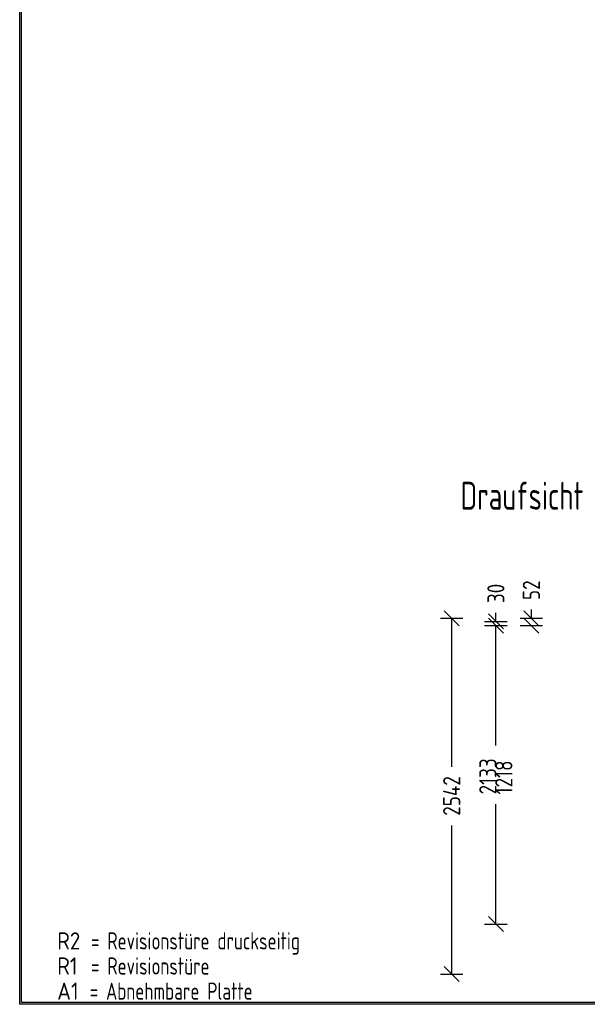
# Model space of a CAD drawing. Header units: millimetres. Extents: x -746391 to 410178, y -169697 to 100555.
# Tile 9 of 179: x 8294 to 12349, y -56591 to -49555. Entities that reach past the tile are written whole.
import ezdxf

# ---------------------------------------------------------------- set-up
doc = ezdxf.new("R2010")
doc.units = ezdxf.units.MM
doc.layers.add('1', color=7, linetype='Continuous')
doc.styles.get("Standard").update_dxf_attribs({"font": 'isocpeur.ttf', "width": 0.75})

# ---------------------------------------------------------------- blocks, each defined once
blk = doc.blocks.new('NWK17B0226701181756ANSK03')
at = {"layer": '1', "width": 0.69}
blk.add_text('Draufsicht', height=199.52, dxfattribs=at).set_placement((3149.96, 3583.7))
blk = doc.blocks.new('NWK17B0226701181756MASS32')
at = {"layer": '1'}
for p, q in [((3032.77, 2861.65), (3140.01, 2754.41)), ((3005.96, 2808.03), (3166.82, 2808.03)), ((3086.39, 1745.83), (3086.39, 2808.03)), ((3086.39, 266.03), (3086.39, 1328.22)), ((3032.77, 319.65), (3140.01, 212.41)), ((3005.96, 266.03), (3166.82, 266.03))]:
    blk.add_line(p, q, dxfattribs=at)
at = {"layer": '1', "width": 0.81}
blk.add_text('2542', height=122.96, rotation=90, dxfattribs=at).set_placement((3147.87, 1396.66))
blk = doc.blocks.new('NWK17B0226701181756MKETT19')
at = {"layer": '1'}
blk.add_blockref('NWK17B0226701181756MASS32', (0, 0), dxfattribs=at)
blk = doc.blocks.new('NWK17B0226701181756MGRP12')
at = {"layer": '1'}
blk.add_blockref('NWK17B0226701181756MKETT19', (0, 0), dxfattribs=at)
blk = doc.blocks.new('NWK17B0226701181756MASS35')
at = {"layer": '1'}
for p, q in [((3601.96, 2861.65), (3709.2, 2754.41)), ((3655.58, 2808.03), (3655.58, 2869.89)), ((3575.15, 2808.03), (3736.01, 2808.03)), ((3575.15, 2756.03), (3736.01, 2756.03)), ((3601.96, 2809.65), (3709.2, 2702.41))]:
    blk.add_line(p, q, dxfattribs=at)
at = {"layer": '1', "width": 0.81}
blk.add_text('52', height=122.96, rotation=90, dxfattribs=at).set_placement((3717.06, 2938.34))
blk = doc.blocks.new('NWK17B0226701181756MKETT22')
at = {"layer": '1'}
blk.add_blockref('NWK17B0226701181756MASS35', (0, 0), dxfattribs=at)
blk = doc.blocks.new('NWK17B0226701181756MASS36')
at = {"layer": '1'}
for p, q in [((3321.49, 2756.03), (3482.35, 2756.03)), ((3348.3, 2809.65), (3455.54, 2702.41)), ((3401.92, 1898.33), (3401.92, 2756.03)), ((3401.92, 623.03), (3401.92, 1480.72)), ((3348.3, 676.65), (3455.54, 569.41)), ((3321.49, 623.03), (3482.35, 623.03))]:
    blk.add_line(p, q, dxfattribs=at)
at = {"layer": '1', "width": 0.81}
for s, p in [('2133', (3406.17, 1549.16)), ('1218', (3520.63, 1549.16))]:
    blk.add_text(s, height=122.96, rotation=90, dxfattribs=at).set_placement(p)
blk = doc.blocks.new('NWK17B0226701181756MASS37')
at = {"layer": '1'}
for p, q in [((3348.3, 2839.65), (3455.54, 2732.41)), ((3401.92, 2786.03), (3401.92, 2847.89)), ((3321.49, 2786.03), (3482.35, 2786.03)), ((3321.49, 2756.03), (3482.35, 2756.03)), ((3348.3, 2809.65), (3455.54, 2702.41))]:
    blk.add_line(p, q, dxfattribs=at)
at = {"layer": '1', "width": 0.81}
blk.add_text('30', height=122.96, rotation=90, dxfattribs=at).set_placement((3463.4, 2916.34))
blk = doc.blocks.new('NWK17B0226701181756MKETT23')
at = {"layer": '1'}
for name in ['NWK17B0226701181756MASS37', 'NWK17B0226701181756MASS36']:
    blk.add_blockref(name, (0, 0), dxfattribs=at)
blk = doc.blocks.new('NWK17B0226701181756MGRP15')
at = {"layer": '1'}
for name in ['NWK17B0226701181756MKETT23', 'NWK17B0226701181756MKETT22']:
    blk.add_blockref(name, (0, 0), dxfattribs=at)
blk = doc.blocks.new('NWK17B0226701181756ANS03')
at = {"layer": '1'}
for name in ['NWK17B0226701181756ANSK03', 'NWK17B0226701181756MGRP15', 'NWK17B0226701181756MGRP12']:
    blk.add_blockref(name, (0, 0), dxfattribs=at)
blk = doc.blocks.new('NWK17B0226701181756HINW01')
at = {"layer": '1'}
for s, width, p in [('R2', 0.89, (267.97, 441.2)), (' = Revisionstüre druckseitig', 0.72, (453.57, 441.2)), ('R1', 0.89, (267.97, 261.78)), (' = Revisionstüre', 0.72, (453.57, 261.78)), (' = Abnehmbare Platte', 0.72, (444.29, 82.36)), ('A1', 0.89, (267.97, 82.36))]:
    blk.add_text(s, height=122.96, dxfattribs=dict(at, width=width)).set_placement(p)
blk = doc.blocks.new('NWK17B0226701181756KOPF03')
at = {"layer": '1'}
for p, q in [((0, 49.49), (0, 12386)), ((12.37, 61.87), (12.37, 12373.6)), ((18449.1, 49.49), (0, 49.49)), ((18436.7, 61.87), (12.37, 61.87))]:
    blk.add_line(p, q, dxfattribs=at)

msp = doc.modelspace()

# ---------------------------------------------------------------- block references
at = {"layer": '1'}
for name in ['NWK17B0226701181756KOPF03', 'NWK17B0226701181756ANS03', 'NWK17B0226701181756HINW01']:
    msp.add_blockref(name, (8293.9, -56640.1), dxfattribs=at)

doc.saveas('drawing.dxf')
